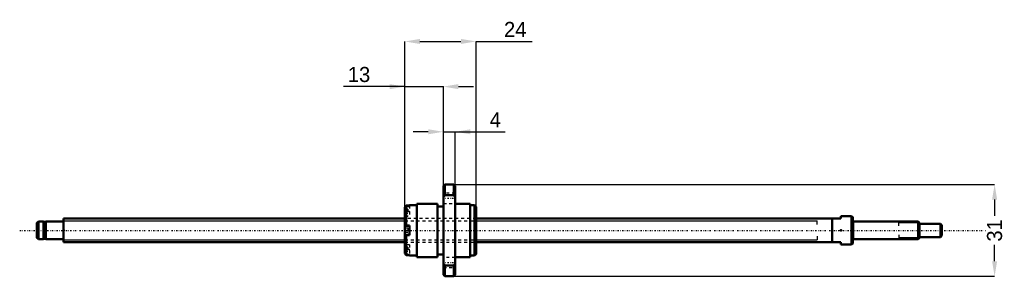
# Model space of a CAD drawing. Header units: millimetres. Extents: x -15 to 317, y -16 to 71.
import ezdxf

# ---------------------------------------------------------------- set-up
doc = ezdxf.new("R2010")
doc.units = ezdxf.units.MM
doc.linetypes.add('Center', pattern=[1.5, 0.45, -0.5, 0.05, -0.5])
doc.linetypes.add('Dashed', pattern=[2, 1, -1])
for name, color, linetype, lineweight in [('2d ConnectionPoints', 7, 'Continuous', 50), ('AM_0', 7, 'Continuous', 50), ('AM_4', 3, 'Continuous', 25), ('AM_5', 3, 'Continuous', 25), ('AM_7', 7, 'Center', 25), ('AM_9', 6, 'Dashed', 25)]:
    doc.layers.add(name, color=color, linetype=linetype, lineweight=lineweight)
doc.dimstyles.new('ISO-25', dxfattribs={"dimtxt": 2.5, "dimasz": 2.5, "dimexe": 1.25, "dimexo": 0.625, "dimtad": 1, "dimtxsty": 'Standard', "dimcen": 2.5, "dimadec": 0, "dimazin": 0, "dimtfac": 1, "dimtmove": 0, "dimatfit": 3, "dimfxl": 0, "dimarcsym": 0})

# ---------------------------------------------------------------- blocks, each defined once
blk = doc.blocks.new('1_BNK_0810_3GT_305LC5Y_Nut_0_in_BNK0810_3GT_305LC5Y_139__4')
at = {"layer": 'AM_0'}
for p, q in [((128.5, 15.5), (128, 15)), ((128, 15), (128, -15)), ((131.5, 15.5), (128.5, 15.5)), ((128.5, 15.5), (128.5, 11.84)), ((132, 15), (131.5, 15.5)), ((131.5, 15.5), (131.5, 11.84)), ((132, 15), (132, -15)), ((128, 11.18), (128.5, 11.84)), ((128.5, 11.84), (131.5, 11.84)), ((131.5, 11.84), (132, 11.18)), ((115.5, 8.35), (115, 7.84)), ((115, 7.84), (115, -7.84)), ((116.6, 8.35), (115.5, 8.35)), ((115.5, 8.35), (115.5, 1.6)), ((119, 8.5), (116.6, 8.5)), ((116.6, 8.5), (116.6, 8.35)), ((119, 9), (119, -9)), ((126, 9), (119, 9)), ((126, 9), (126, -9)), ((128, 8.1), (126, 8.1)), ((137, 9), (132, 9)), ((137, 9), (137, -9)), ((138.5, 8.5), (137, 8.5)), ((139, 8), (138.5, 8.5)), ((138.5, 8.5), (138.5, -8.5)), ((139, 8), (139, -8)), ((115, 1.6), (116.6, 1.6)), ((116.6, 1.5), (115.15, 1.5)), ((116.6, 1.6), (116.6, -1.6)), ((116.6, -1.6), (115, -1.6)), ((115.15, -1.5), (116.6, -1.5)), ((115.5, -1.6), (115.5, -8.35)), ((115, -7.84), (115.5, -8.35)), ((116.6, -8.35), (115.5, -8.35)), ((116.6, -8.35), (116.6, -8.5)), ((116.6, -8.5), (119, -8.5)), ((119, -9), (126, -9)), ((126, -8.1), (128, -8.1)), ((132, -9), (137, -9)), ((137, -8.5), (138.5, -8.5)), ((138.5, -8.5), (139, -8)), ((128.5, -11.84), (128, -11.18)), ((131.5, -11.84), (128.5, -11.84)), ((128.5, -11.84), (128.5, -15.5)), ((132, -11.18), (131.5, -11.84)), ((131.5, -11.84), (131.5, -15.5)), ((128, -15), (128.5, -15.5)), ((128.5, -15.5), (131.5, -15.5)), ((131.5, -15.5), (132, -15))]:
    blk.add_line(p, q, dxfattribs=at)
for centre, start, end in [((115.15, 1.35), 90, 180), ((115.15, -1.35), 180, 270)]:
    blk.add_arc(centre, 0.15, start, end, dxfattribs=at)
at = {"layer": 'AM_4'}
blk.add_line((115.15, 1.5), (115.15, -1.5), dxfattribs=at)
at = {"layer": 'AM_7'}
for p, q in [((127.8, 10.83), (132.2, 10.83)), ((114.92, 6.42), (116.68, 6.42)), ((114.92, -6.42), (116.68, -6.42)), ((127.8, -10.83), (132.2, -10.83))]:
    blk.add_line(p, q, dxfattribs=at)
at = {"layer": 'AM_9'}
for p, q in [((132, 12.53), (128, 12.53)), ((116.05, 7.17), (115, 7.17)), ((116.6, 7.92), (115.15, 7.92)), ((115.15, 7.92), (115.15, 4.92)), ((116.05, 7.17), (116.05, 5.67)), ((116.6, 8.35), (116.6, 4.82)), ((128, 9.13), (132, 9.13)), ((116.6, 6.42), (115, 6.42)), ((116.05, 5.67), (115, 5.67)), ((115, 4.82), (116.6, 4.82)), ((139, 4), (115, 4)), ((115.15, 4.92), (116.6, 4.92)), ((116.05, 0.75), (115, 0.75)), ((116.05, 0), (115, 0)), ((116.05, 0.75), (116.05, -0.75)), ((116.05, -0.75), (115, -0.75)), ((115, -4), (139, -4)), ((116.6, -4.82), (115, -4.82)), ((116.05, -5.67), (115, -5.67)), ((116.6, -6.42), (115, -6.42)), ((115.15, -4.92), (115.15, -7.92)), ((116.6, -4.92), (115.15, -4.92)), ((116.05, -5.67), (116.05, -7.17)), ((116.6, -4.82), (116.6, -8.35)), ((116.05, -7.17), (115, -7.17)), ((115.15, -7.92), (116.6, -7.92)), ((132, -9.13), (128, -9.13)), ((128, -12.53), (132, -12.53))]:
    blk.add_line(p, q, dxfattribs=at)
for centre, start, end in [((115.15, 7.76), 90, 180), ((115.15, 5.07), 180, 270), ((115.15, -5.07), 90, 180), ((115.15, -7.76), 180, 270)]:
    blk.add_arc(centre, 0.15, start, end, dxfattribs=at)
blk = doc.blocks.new('2_BNK_0810_3GT_305LC5Y_Shaft_0_in_BNK0810_3GT_305LC5Y_139__4')
at = {"layer": 'AM_0'}
for p, q in [((0, 4), (0, -4)), ((115, 4), (0, 4)), ((262, 4), (139, 4)), ((259, 4), (259, -4)), ((265.5, 4.75), (262, 4.75)), ((262, 4.75), (262, 4)), ((266, 4.461), (265.5, 4.75)), ((265.5, 4.75), (265.5, -4.75)), ((266, 4.461), (266, -4.461)), ((-8.5, 3), (-9, 2.5)), ((-9, 2.5), (-9, -2.5)), ((-8.5, 3), (-8.5, -3)), ((-6.8, 3), (-8.5, 3)), ((-6.8, 3), (-6.8, -3)), ((-6, 2.85), (-6.8, 2.85)), ((-6, 3), (-6, -3)), ((-0.2, 3), (-6, 3)), ((288, 3), (266.2, 3)), ((288.5, 2.5), (288, 3)), ((288, 3), (288, -3)), ((288.5, 2.5), (288.5, -2.5)), ((295.5, 2.25), (288.5, 2.25)), ((295.5, 2.25), (295.5, -2.25)), ((296, 1.75), (295.5, 2.25)), ((296, 1.75), (296, -1.75)), ((-9, -2.5), (-8.5, -3)), ((-8.5, -3), (-6.8, -3)), ((-6.8, -2.85), (-6, -2.85)), ((-6, -3), (-0.2, -3)), ((266.2, -3), (288, -3)), ((288, -3), (288.5, -2.5)), ((288.5, -2.25), (295.5, -2.25)), ((295.5, -2.25), (296, -1.75)), ((0, -4), (115, -4)), ((139, -4), (262, -4)), ((262, -4), (262, -4.75)), ((262, -4.75), (265.5, -4.75)), ((265.5, -4.75), (266, -4.461))]:
    blk.add_line(p, q, dxfattribs=at)
for centre, start, end in [((-0.2, 3.2), 270, 360), ((266.2, 3.2), 180, 270), ((-0.2, -3.2), 0, 90), ((266.2, -3.2), 90, 180)]:
    blk.add_arc(centre, 0.2, start, end, dxfattribs=at)
at = {"layer": 'AM_4'}
for p, q in [((-0.2, 3), (-0.2, -3)), ((266.2, 3), (266.2, -3))]:
    blk.add_line(p, q, dxfattribs=at)
at = {"layer": 'AM_5'}
for p, q in [((0, 3.233), (115, 3.233)), ((139, 3.233), (254, 3.233)), ((254, 2), (254, 3.233)), ((288.46, 2.54), (281.5, 2.54)), ((281.5, 1.5), (281.5, 2.54)), ((0, -3.233), (115, -3.233)), ((139, -3.233), (254, -3.233)), ((254, -2), (254, -3.233)), ((281.5, -1.5), (281.5, -2.54)), ((288.46, -2.54), (281.5, -2.54))]:
    blk.add_line(p, q, dxfattribs=at)
at = {"layer": 'AM_5', "linetype": 'Dashed'}
for p, q in [((115, 3.233), (139, 3.233)), ((115, -3.233), (139, -3.233))]:
    blk.add_line(p, q, dxfattribs=at)
at = {"layer": 'AM_7'}
blk.add_line((-14.8, 0), (310.8, 0), dxfattribs=at)
at = {"layer": 'AM_9'}
for p, q in [((139, 4), (115, 4)), ((115, -4), (139, -4))]:
    blk.add_line(p, q, dxfattribs=at)
blk = doc.blocks.new('*D3')
at = {"layer": 'AM_5', "color": 0, "lineweight": -2}
for p, q in [((131.5, 15.5), (313.78, 15.5)), ((313.78, 10.42), (313.78, 4.91)), ((313.78, -10.42), (313.78, -4.91)), ((131.5, -15.5), (313.78, -15.5))]:
    blk.add_line(p, q, dxfattribs=at)
at = {"layer": 'AM_5', "color": 0}
for points in [[(314.63, 10.42), (312.93, 10.42), (313.78, 15.5)], [(312.93, -10.42), (314.63, -10.42), (313.78, -15.5)]]:
    blk.add_solid(points, dxfattribs=at)
at = {"layer": 'Defpoints', "color": 0}
for p in [(131.5, 15.5), (131.5, -15.5), (313.78, -15.5)]:
    blk.add_point(p, dxfattribs=at)
at = {"layer": 'AM_5', "color": 0, "insert": (313.78, 0), "char_height": 5.08, "attachment_point": 5, "rotation": 90}
blk.add_mtext('31', dxfattribs=at)
blk = doc.blocks.new('*D4')
at = {"layer": 'AM_5', "color": 0, "lineweight": -2}
for p, q in [((122.92, 33.28), (117.84, 33.28)), ((128, 15), (128, 33.28)), ((128, 33.28), (132, 33.28)), ((132, 15), (132, 33.28)), ((132, 33.28), (148.84, 33.28)), ((137.08, 33.28), (142.16, 33.28))]:
    blk.add_line(p, q, dxfattribs=at)
at = {"layer": 'AM_5', "color": 0}
for points in [[(122.92, 32.43), (122.92, 34.13), (128, 33.28)], [(137.08, 34.13), (137.08, 32.43), (132, 33.28)]]:
    blk.add_solid(points, dxfattribs=at)
at = {"layer": 'Defpoints', "color": 0}
for p in [(132, 33.28), (128, 15), (132, 15)]:
    blk.add_point(p, dxfattribs=at)
at = {"layer": 'AM_5', "color": 0, "insert": (145.5, 37.34), "char_height": 5.08, "attachment_point": 5}
blk.add_mtext('4', dxfattribs=at)
blk = doc.blocks.new('*D5')
at = {"layer": 'AM_5', "color": 0, "lineweight": -2}
for p, q in [((115, 8), (115, 63.76)), ((120.08, 63.76), (133.92, 63.76)), ((139, 8), (139, 63.76)), ((139, 63.76), (157.97, 63.76))]:
    blk.add_line(p, q, dxfattribs=at)
at = {"layer": 'AM_5', "color": 0}
for points in [[(120.08, 64.61), (120.08, 62.91), (115, 63.76)], [(133.92, 62.91), (133.92, 64.61), (139, 63.76)]]:
    blk.add_solid(points, dxfattribs=at)
at = {"layer": 'Defpoints', "color": 0}
for p in [(139, 63.76), (115, 8), (139, 8)]:
    blk.add_point(p, dxfattribs=at)
at = {"layer": 'AM_5', "color": 0, "insert": (152.21, 67.82), "char_height": 5.08, "attachment_point": 5}
blk.add_mtext('24', dxfattribs=at)
blk = doc.blocks.new('*D6')
at = {"layer": 'AM_5', "color": 0, "lineweight": -2}
for p, q in [((115, 48.52), (94.29, 48.52)), ((109.92, 48.52), (104.84, 48.52)), ((115, 8), (115, 48.52)), ((115, 48.52), (128, 48.52)), ((128, 15), (128, 48.52)), ((133.08, 48.52), (138.16, 48.52))]:
    blk.add_line(p, q, dxfattribs=at)
at = {"layer": 'AM_5', "color": 0}
for points in [[(109.92, 47.67), (109.92, 49.37), (115, 48.52)], [(133.08, 49.37), (133.08, 47.67), (128, 48.52)]]:
    blk.add_solid(points, dxfattribs=at)
at = {"layer": 'Defpoints', "color": 0}
for p in [(128, 48.52), (128, 15), (115, 8)]:
    blk.add_point(p, dxfattribs=at)
at = {"layer": 'AM_5', "color": 0, "insert": (99.57, 52.58), "char_height": 5.08, "attachment_point": 5}
blk.add_mtext('13', dxfattribs=at)

msp = doc.modelspace()

# ---------------------------------------------------------------- linework, layer by layer
at = {"layer": '2d ConnectionPoints'}
for p in [(0, 0), (262, 0)]:
    msp.add_point(p, dxfattribs=at)

# ---------------------------------------------------------------- block references
for name in ['1_BNK_0810_3GT_305LC5Y_Nut_0_in_BNK0810_3GT_305LC5Y_139__4', '2_BNK_0810_3GT_305LC5Y_Shaft_0_in_BNK0810_3GT_305LC5Y_139__4']:
    msp.add_blockref(name, (0, 0))

# ---------------------------------------------------------------- dimensions: what is measured, and where the dimension line sits
at = {"layer": 'AM_5'}
for base, p1, p2, text, picture, middle in [((139, 63.76), (115, 8), (139, 8), '24', '*D5', (152.208, 63.76)), ((128, 48.52), (115, 8), (128, 15), '13', '*D6', (99.566, 48.52)), ((132, 33.28), (128, 15), (132, 15), '4', '*D4', (145.498, 33.28))]:
    dim = msp.add_linear_dim(base=base, p1=p1, p2=p2, text=text, dimstyle='ISO-25', override={"dimtxt": 5.08, "dimasz": 5.08, "dimexe": 0, "dimexo": 0, "dimgap": 1.524}, dxfattribs=at)
    dim.commit()
    dim.dimension.update_dxf_attribs({"geometry": picture, "text_midpoint": middle, "dimtype": 160})
dim = msp.add_linear_dim(base=(313.78, -15.5), p1=(131.5, 15.5), p2=(131.5, -15.5), angle=90, text='31', dimstyle='ISO-25', override={"dimtxt": 5.08, "dimasz": 5.08, "dimexe": 0, "dimexo": 0, "dimgap": 1.524}, dxfattribs=at)
dim.commit()
dim.dimension.update_dxf_attribs({"geometry": '*D3', "text_midpoint": (313.78, 0), "dimtype": 160, "text_rotation": 90})

doc.saveas('drawing.dxf')
